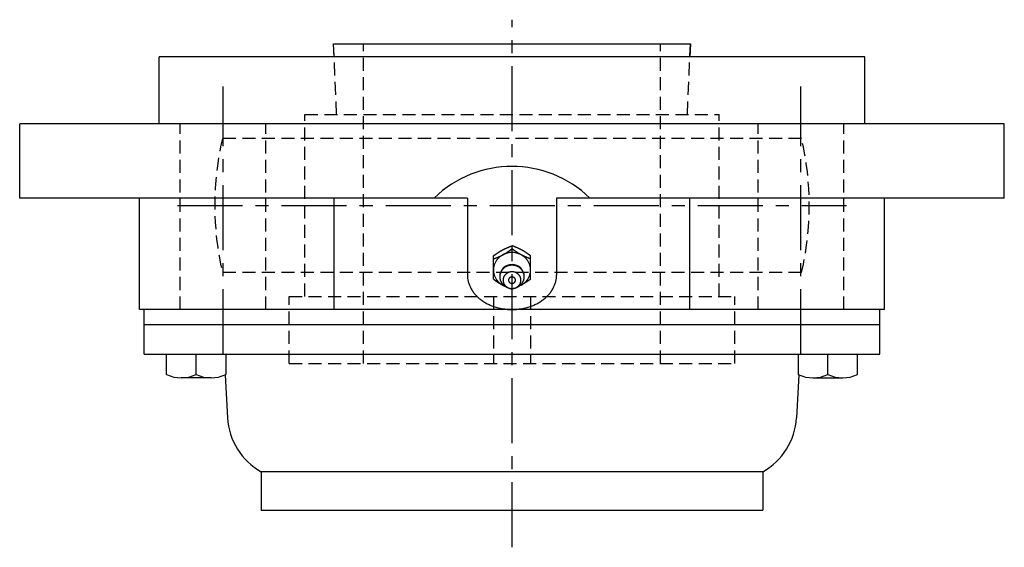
# Model space of a CAD drawing. Extents: x -142 to 324, y -143 to 324.
# Tile 8 of 8: x -132 to 132, y 182 to 324. Entities that reach past the tile are written whole.
import ezdxf

# ---------------------------------------------------------------- set-up
doc = ezdxf.new("R2010")
doc.units = 0
doc.header["$LTSCALE"] = 14
doc.linetypes.add('CENTER', pattern=[2, 1.25, -0.25, 0.25, -0.25])
doc.linetypes.add('HIDDEN', pattern=[0.375, 0.25, -0.125])
doc.layers.get('0').update_dxf_attribs({"linetype": 'CONTINUOUS'})
doc.layers.add('CENTER', color=1, linetype='CENTER')
doc.layers.add('HIDDEN', color=3, linetype='HIDDEN')

msp = doc.modelspace()

# ---------------------------------------------------------------- linework, layer by layer
for p, q in [((-47.85, 314.5), (-48, 318)), ((-48, 318), (48, 318)), ((48, 318), (47.85, 314.5)), ((95, 314.5), (-95, 314.5)), ((-95, 296.5), (-95, 314.5)), ((95, 296.5), (95, 314.5)), ((132.5, 296.5), (-132.5, 296.5)), ((-132.5, 276.5), (-132.5, 296.5)), ((132.5, 276.5), (132.5, 296.5)), ((-12, 276.5), (-132.5, 276.5)), ((-100.28, 246.5), (-100.28, 276.5)), ((-47.9, 246.5), (-47.9, 276.5)), ((-12, 276.5), (-12, 255.78)), ((132.5, 276.5), (12, 276.5)), ((12, 276.5), (12, 255.78)), ((47.9, 246.5), (47.9, 276.5)), ((100.28, 246.5), (100.28, 276.5)), ((-5, 254.68), (-5, 260.95)), ((5, 254.68), (5, 260.95)), ((100.28, 246.5), (-100.28, 246.5)), ((-99, 234.5), (-99, 246.5)), ((99, 234.5), (99, 246.5)), ((-99, 242.5), (99, 242.5)), ((-99, 234.5), (99, 234.5)), ((-93, 229), (-93, 234.5)), ((-85, 229), (-85, 234.5)), ((-77, 234.5), (-77, 229)), ((77, 234.5), (77, 229)), ((85, 229), (85, 234.5)), ((93, 229), (93, 234.5)), ((-81, 228.1), (-89, 228.1)), ((-77.2, 228.91), (-76.58, 217.36)), ((77.2, 228.91), (76.58, 217.36)), ((81, 228.1), (89, 228.1)), ((-67.5, 202.85), (-67.5, 192.5)), ((67.5, 202.85), (-67.5, 202.85)), ((67.5, 202.85), (67.5, 192.5)), ((-67.5, 192.5), (67.5, 192.5))]:
    msp.add_line(p, q)
at = {"linetype": 'CONTINUOUS'}
msp.add_line((0, 262.82), (0, 263.66), dxfattribs=at)
for points in [[(-5, 260.95, 0), (-4.97, 260.97, 0), (-4.94, 260.99, 0), (-4.91, 261.01, 0), (-4.88, 261.03, 0), (-4.85, 261.05, 0), (-4.82, 261.07, 0), (-4.79, 261.09, 0), (-4.77, 261.12, 0), (-4.74, 261.14, 0), (-4.71, 261.16, 0), (-4.68, 261.18, 0), (-4.65, 261.2, 0), (-4.62, 261.22, 0), (-4.59, 261.24, 0), (-4.56, 261.26, 0), (-4.53, 261.28, 0), (-4.5, 261.3, 0), (-4.47, 261.32, 0), (-4.44, 261.34, 0), (-4.41, 261.37, 0), (-4.38, 261.38, 0), (-4.35, 261.41, 0), (-4.32, 261.43, 0), (-4.29, 261.45, 0), (-4.26, 261.47, 0), (-4.23, 261.49, 0), (-4.21, 261.51, 0), (-4.18, 261.53, 0), (-4.15, 261.55, 0), (-4.12, 261.57, 0), (-4.09, 261.59, 0), (-4.06, 261.61, 0), (-4.03, 261.63, 0), (-4, 261.65, 0), (-3.97, 261.67, 0), (-3.94, 261.69, 0), (-3.91, 261.71, 0), (-3.88, 261.73, 0), (-3.85, 261.75, 0), (-3.82, 261.77, 0), (-3.79, 261.79, 0), (-3.76, 261.81, 0), (-3.73, 261.83, 0), (-3.7, 261.85, 0), (-3.67, 261.87, 0), (-3.64, 261.89, 0), (-3.61, 261.91, 0), (-3.58, 261.93, 0), (-3.55, 261.95, 0), (-3.52, 261.97, 0), (-3.49, 261.99, 0), (-3.46, 262.01, 0), (-3.43, 262.03, 0), (-3.4, 262.05, 0), (-3.37, 262.06, 0), (-3.34, 262.08, 0), (-3.31, 262.1, 0), (-3.28, 262.12, 0), (-3.25, 262.14, 0), (-3.21, 262.16, 0), (-3.18, 262.18, 0), (-3.15, 262.2, 0), (-3.12, 262.21, 0), (-3.09, 262.23, 0), (-3.06, 262.25, 0), (-3.03, 262.27, 0), (-3, 262.29, 0), (-2.97, 262.31, 0), (-2.94, 262.32, 0), (-2.91, 262.34, 0), (-2.88, 262.36, 0), (-2.85, 262.38, 0), (-2.81, 262.39, 0), (-2.78, 262.41, 0), (-2.75, 262.43, 0), (-2.72, 262.45, 0), (-2.69, 262.46, 0), (-2.66, 262.48, 0), (-2.63, 262.5, 0), (-2.59, 262.52, 0), (-2.56, 262.53, 0), (-2.53, 262.55, 0), (-2.5, 262.57, 0), (-2.47, 262.58, 0), (-2.44, 262.6, 0), (-2.41, 262.62, 0), (-2.37, 262.63, 0), (-2.34, 262.65, 0), (-2.31, 262.67, 0), (-2.28, 262.68, 0), (-2.25, 262.7, 0), (-2.21, 262.71, 0), (-2.18, 262.73, 0), (-2.15, 262.75, 0), (-2.12, 262.76, 0), (-2.09, 262.78, 0), (-2.05, 262.79, 0), (-2.02, 262.81, 0), (-1.99, 262.82, 0), (-1.96, 262.84, 0), (-1.92, 262.86, 0), (-1.89, 262.87, 0), (-1.86, 262.88, 0), (-1.83, 262.9, 0), (-1.79, 262.92, 0), (-1.76, 262.93, 0), (-1.73, 262.94, 0), (-1.7, 262.96, 0), (-1.66, 262.98, 0), (-1.63, 262.99, 0), (-1.6, 263, 0), (-1.56, 263.02, 0), (-1.53, 263.03, 0), (-1.5, 263.05, 0), (-1.47, 263.06, 0), (-1.43, 263.08, 0), (-1.4, 263.09, 0), (-1.37, 263.11, 0), (-1.33, 263.12, 0), (-1.3, 263.13, 0), (-1.27, 263.15, 0), (-1.24, 263.16, 0), (-1.2, 263.18, 0), (-1.17, 263.19, 0), (-1.14, 263.2, 0), (-1.1, 263.22, 0), (-1.07, 263.23, 0), (-1.04, 263.25, 0), (-1, 263.26, 0), (-0.97, 263.27, 0), (-0.94, 263.29, 0), (-0.9, 263.3, 0), (-0.87, 263.31, 0), (-0.84, 263.33, 0), (-0.8, 263.34, 0), (-0.77, 263.35, 0), (-0.74, 263.37, 0), (-0.7, 263.38, 0), (-0.67, 263.39, 0), (-0.64, 263.41, 0), (-0.6, 263.42, 0), (-0.57, 263.44, 0), (-0.54, 263.45, 0), (-0.5, 263.46, 0), (-0.47, 263.48, 0), (-0.44, 263.49, 0), (-0.4, 263.5, 0), (-0.37, 263.51, 0), (-0.34, 263.53, 0), (-0.3, 263.54, 0), (-0.27, 263.56, 0), (-0.23, 263.57, 0), (-0.2, 263.58, 0), (-0.17, 263.6, 0), (-0.13, 263.61, 0), (-0.1, 263.62, 0), (-0.07, 263.63, 0), (-0.03, 263.65, 0), (0, 263.66, 0)], [(-5, 260.11, 0), (-4.97, 260.12, 0), (-4.93, 260.13, 0), (-4.9, 260.15, 0), (-4.87, 260.16, 0), (-4.83, 260.18, 0), (-4.8, 260.19, 0), (-4.77, 260.2, 0), (-4.73, 260.21, 0), (-4.7, 260.23, 0), (-4.66, 260.24, 0), (-4.63, 260.25, 0), (-4.6, 260.27, 0), (-4.56, 260.28, 0), (-4.53, 260.29, 0), (-4.5, 260.31, 0), (-4.46, 260.32, 0), (-4.43, 260.33, 0), (-4.4, 260.35, 0), (-4.36, 260.36, 0), (-4.33, 260.37, 0), (-4.3, 260.39, 0), (-4.26, 260.4, 0), (-4.23, 260.42, 0), (-4.2, 260.43, 0), (-4.16, 260.44, 0), (-4.13, 260.45, 0), (-4.1, 260.47, 0), (-4.06, 260.48, 0), (-4.03, 260.5, 0), (-4, 260.51, 0), (-3.96, 260.52, 0), (-3.93, 260.54, 0), (-3.9, 260.55, 0), (-3.86, 260.56, 0), (-3.83, 260.58, 0), (-3.8, 260.59, 0), (-3.76, 260.61, 0), (-3.73, 260.62, 0), (-3.7, 260.63, 0), (-3.67, 260.65, 0), (-3.63, 260.66, 0), (-3.6, 260.68, 0), (-3.57, 260.69, 0), (-3.53, 260.71, 0), (-3.5, 260.72, 0), (-3.47, 260.74, 0), (-3.43, 260.75, 0), (-3.4, 260.76, 0), (-3.37, 260.78, 0), (-3.34, 260.79, 0), (-3.3, 260.81, 0), (-3.27, 260.82, 0), (-3.24, 260.84, 0), (-3.21, 260.85, 0), (-3.17, 260.87, 0), (-3.14, 260.88, 0), (-3.11, 260.9, 0), (-3.08, 260.91, 0), (-3.04, 260.93, 0), (-3.01, 260.94, 0), (-2.98, 260.96, 0), (-2.95, 260.98, 0), (-2.91, 260.99, 0), (-2.88, 261.01, 0), (-2.85, 261.02, 0), (-2.82, 261.04, 0), (-2.79, 261.05, 0), (-2.75, 261.07, 0), (-2.72, 261.09, 0), (-2.69, 261.1, 0), (-2.66, 261.12, 0), (-2.63, 261.13, 0), (-2.59, 261.15, 0), (-2.56, 261.17, 0), (-2.53, 261.18, 0), (-2.5, 261.2, 0), (-2.47, 261.22, 0), (-2.44, 261.23, 0), (-2.4, 261.25, 0), (-2.37, 261.27, 0), (-2.34, 261.29, 0), (-2.31, 261.3, 0), (-2.28, 261.32, 0), (-2.25, 261.34, 0), (-2.22, 261.36, 0), (-2.19, 261.37, 0), (-2.15, 261.39, 0), (-2.12, 261.41, 0), (-2.09, 261.43, 0), (-2.06, 261.44, 0), (-2.03, 261.46, 0), (-2, 261.48, 0), (-1.97, 261.5, 0), (-1.94, 261.52, 0), (-1.91, 261.54, 0), (-1.88, 261.55, 0), (-1.85, 261.57, 0), (-1.81, 261.59, 0), (-1.78, 261.61, 0), (-1.75, 261.63, 0), (-1.72, 261.65, 0), (-1.69, 261.67, 0), (-1.66, 261.69, 0), (-1.63, 261.7, 0), (-1.6, 261.72, 0), (-1.57, 261.74, 0), (-1.54, 261.76, 0), (-1.51, 261.78, 0), (-1.48, 261.8, 0), (-1.45, 261.82, 0), (-1.42, 261.84, 0), (-1.39, 261.86, 0), (-1.36, 261.88, 0), (-1.33, 261.9, 0), (-1.3, 261.92, 0), (-1.27, 261.94, 0), (-1.24, 261.96, 0), (-1.21, 261.98, 0), (-1.18, 262, 0), (-1.15, 262.02, 0), (-1.12, 262.04, 0), (-1.09, 262.06, 0), (-1.06, 262.08, 0), (-1.03, 262.1, 0), (-1, 262.12, 0), (-0.97, 262.14, 0), (-0.94, 262.16, 0), (-0.91, 262.18, 0), (-0.88, 262.2, 0), (-0.85, 262.22, 0), (-0.82, 262.24, 0), (-0.79, 262.26, 0), (-0.76, 262.28, 0), (-0.74, 262.3, 0), (-0.71, 262.32, 0), (-0.68, 262.34, 0), (-0.65, 262.36, 0), (-0.62, 262.38, 0), (-0.59, 262.4, 0), (-0.56, 262.43, 0), (-0.53, 262.45, 0), (-0.5, 262.47, 0), (-0.47, 262.49, 0), (-0.44, 262.51, 0), (-0.41, 262.53, 0), (-0.38, 262.55, 0), (-0.35, 262.57, 0), (-0.32, 262.59, 0), (-0.29, 262.61, 0), (-0.26, 262.63, 0), (-0.23, 262.65, 0), (-0.21, 262.68, 0), (-0.18, 262.7, 0), (-0.15, 262.72, 0), (-0.12, 262.74, 0), (-0.09, 262.76, 0), (-0.06, 262.78, 0), (-0.03, 262.8, 0), (0, 262.82, 0)], [(5, 260.95, 0), (4.97, 260.97, 0), (4.94, 260.99, 0), (4.91, 261.01, 0), (4.88, 261.03, 0), (4.85, 261.05, 0), (4.82, 261.07, 0), (4.79, 261.09, 0), (4.77, 261.12, 0), (4.74, 261.14, 0), (4.71, 261.16, 0), (4.68, 261.18, 0), (4.65, 261.2, 0), (4.62, 261.22, 0), (4.59, 261.24, 0), (4.56, 261.26, 0), (4.53, 261.28, 0), (4.5, 261.3, 0), (4.47, 261.32, 0), (4.44, 261.34, 0), (4.41, 261.37, 0), (4.38, 261.38, 0), (4.35, 261.41, 0), (4.32, 261.43, 0), (4.29, 261.45, 0), (4.26, 261.47, 0), (4.23, 261.49, 0), (4.21, 261.51, 0), (4.18, 261.53, 0), (4.15, 261.55, 0), (4.12, 261.57, 0), (4.09, 261.59, 0), (4.06, 261.61, 0), (4.03, 261.63, 0), (4, 261.65, 0), (3.97, 261.67, 0), (3.94, 261.69, 0), (3.91, 261.71, 0), (3.88, 261.73, 0), (3.85, 261.75, 0), (3.82, 261.77, 0), (3.79, 261.79, 0), (3.76, 261.81, 0), (3.73, 261.83, 0), (3.7, 261.85, 0), (3.67, 261.87, 0), (3.64, 261.89, 0), (3.61, 261.91, 0), (3.58, 261.93, 0), (3.55, 261.95, 0), (3.52, 261.97, 0), (3.49, 261.99, 0), (3.46, 262.01, 0), (3.43, 262.03, 0), (3.4, 262.05, 0), (3.37, 262.06, 0), (3.34, 262.08, 0), (3.31, 262.1, 0), (3.28, 262.12, 0), (3.25, 262.14, 0), (3.21, 262.16, 0), (3.18, 262.18, 0), (3.15, 262.2, 0), (3.12, 262.21, 0), (3.09, 262.23, 0), (3.06, 262.25, 0), (3.03, 262.27, 0), (3, 262.29, 0), (2.97, 262.31, 0), (2.94, 262.32, 0), (2.91, 262.34, 0), (2.88, 262.36, 0), (2.85, 262.38, 0), (2.81, 262.39, 0), (2.78, 262.41, 0), (2.75, 262.43, 0), (2.72, 262.45, 0), (2.69, 262.46, 0), (2.66, 262.48, 0), (2.63, 262.5, 0), (2.59, 262.52, 0), (2.56, 262.53, 0), (2.53, 262.55, 0), (2.5, 262.57, 0), (2.47, 262.58, 0), (2.44, 262.6, 0), (2.41, 262.62, 0), (2.37, 262.63, 0), (2.34, 262.65, 0), (2.31, 262.67, 0), (2.28, 262.68, 0), (2.25, 262.7, 0), (2.21, 262.71, 0), (2.18, 262.73, 0), (2.15, 262.75, 0), (2.12, 262.76, 0), (2.09, 262.78, 0), (2.05, 262.79, 0), (2.02, 262.81, 0), (1.99, 262.82, 0), (1.96, 262.84, 0), (1.92, 262.86, 0), (1.89, 262.87, 0), (1.86, 262.88, 0), (1.83, 262.9, 0), (1.79, 262.92, 0), (1.76, 262.93, 0), (1.73, 262.94, 0), (1.7, 262.96, 0), (1.66, 262.98, 0), (1.63, 262.99, 0), (1.6, 263, 0), (1.56, 263.02, 0), (1.53, 263.03, 0), (1.5, 263.05, 0), (1.47, 263.06, 0), (1.43, 263.08, 0), (1.4, 263.09, 0), (1.37, 263.11, 0), (1.33, 263.12, 0), (1.3, 263.13, 0), (1.27, 263.15, 0), (1.24, 263.16, 0), (1.2, 263.18, 0), (1.17, 263.19, 0), (1.14, 263.2, 0), (1.1, 263.22, 0), (1.07, 263.23, 0), (1.04, 263.25, 0), (1, 263.26, 0), (0.97, 263.27, 0), (0.94, 263.29, 0), (0.9, 263.3, 0), (0.87, 263.31, 0), (0.84, 263.33, 0), (0.8, 263.34, 0), (0.77, 263.35, 0), (0.74, 263.37, 0), (0.7, 263.38, 0), (0.67, 263.39, 0), (0.64, 263.41, 0), (0.6, 263.42, 0), (0.57, 263.44, 0), (0.54, 263.45, 0), (0.5, 263.46, 0), (0.47, 263.48, 0), (0.44, 263.49, 0), (0.4, 263.5, 0), (0.37, 263.51, 0), (0.34, 263.53, 0), (0.3, 263.54, 0), (0.27, 263.56, 0), (0.23, 263.57, 0), (0.2, 263.58, 0), (0.17, 263.6, 0), (0.13, 263.61, 0), (0.1, 263.62, 0), (0.07, 263.63, 0), (0.03, 263.65, 0), (0, 263.66, 0)], [(5, 260.11, 0), (4.97, 260.12, 0), (4.93, 260.13, 0), (4.9, 260.15, 0), (4.87, 260.16, 0), (4.83, 260.18, 0), (4.8, 260.19, 0), (4.77, 260.2, 0), (4.73, 260.21, 0), (4.7, 260.23, 0), (4.66, 260.24, 0), (4.63, 260.25, 0), (4.6, 260.27, 0), (4.56, 260.28, 0), (4.53, 260.29, 0), (4.5, 260.31, 0), (4.46, 260.32, 0), (4.43, 260.33, 0), (4.4, 260.35, 0), (4.36, 260.36, 0), (4.33, 260.37, 0), (4.3, 260.39, 0), (4.26, 260.4, 0), (4.23, 260.42, 0), (4.2, 260.43, 0), (4.16, 260.44, 0), (4.13, 260.45, 0), (4.1, 260.47, 0), (4.06, 260.48, 0), (4.03, 260.5, 0), (4, 260.51, 0), (3.96, 260.52, 0), (3.93, 260.54, 0), (3.9, 260.55, 0), (3.86, 260.56, 0), (3.83, 260.58, 0), (3.8, 260.59, 0), (3.76, 260.61, 0), (3.73, 260.62, 0), (3.7, 260.63, 0), (3.67, 260.65, 0), (3.63, 260.66, 0), (3.6, 260.68, 0), (3.57, 260.69, 0), (3.53, 260.71, 0), (3.5, 260.72, 0), (3.47, 260.74, 0), (3.43, 260.75, 0), (3.4, 260.76, 0), (3.37, 260.78, 0), (3.34, 260.79, 0), (3.3, 260.81, 0), (3.27, 260.82, 0), (3.24, 260.84, 0), (3.21, 260.85, 0), (3.17, 260.87, 0), (3.14, 260.88, 0), (3.11, 260.9, 0), (3.08, 260.91, 0), (3.04, 260.93, 0), (3.01, 260.94, 0), (2.98, 260.96, 0), (2.95, 260.98, 0), (2.91, 260.99, 0), (2.88, 261.01, 0), (2.85, 261.02, 0), (2.82, 261.04, 0), (2.79, 261.05, 0), (2.75, 261.07, 0), (2.72, 261.09, 0), (2.69, 261.1, 0), (2.66, 261.12, 0), (2.63, 261.13, 0), (2.59, 261.15, 0), (2.56, 261.17, 0), (2.53, 261.18, 0), (2.5, 261.2, 0), (2.47, 261.22, 0), (2.44, 261.23, 0), (2.4, 261.25, 0), (2.37, 261.27, 0), (2.34, 261.29, 0), (2.31, 261.3, 0), (2.28, 261.32, 0), (2.25, 261.34, 0), (2.22, 261.36, 0), (2.19, 261.37, 0), (2.15, 261.39, 0), (2.12, 261.41, 0), (2.09, 261.43, 0), (2.06, 261.44, 0), (2.03, 261.46, 0), (2, 261.48, 0), (1.97, 261.5, 0), (1.94, 261.52, 0), (1.91, 261.54, 0), (1.88, 261.55, 0), (1.85, 261.57, 0), (1.81, 261.59, 0), (1.78, 261.61, 0), (1.75, 261.63, 0), (1.72, 261.65, 0), (1.69, 261.67, 0), (1.66, 261.69, 0), (1.63, 261.7, 0), (1.6, 261.72, 0), (1.57, 261.74, 0), (1.54, 261.76, 0), (1.51, 261.78, 0), (1.48, 261.8, 0), (1.45, 261.82, 0), (1.42, 261.84, 0), (1.39, 261.86, 0), (1.36, 261.88, 0), (1.33, 261.9, 0), (1.3, 261.92, 0), (1.27, 261.94, 0), (1.24, 261.96, 0), (1.21, 261.98, 0), (1.18, 262, 0), (1.15, 262.02, 0), (1.12, 262.04, 0), (1.09, 262.06, 0), (1.06, 262.08, 0), (1.03, 262.1, 0), (1, 262.12, 0), (0.97, 262.14, 0), (0.94, 262.16, 0), (0.91, 262.18, 0), (0.88, 262.2, 0), (0.85, 262.22, 0), (0.82, 262.24, 0), (0.79, 262.26, 0), (0.76, 262.28, 0), (0.74, 262.3, 0), (0.71, 262.32, 0), (0.68, 262.34, 0), (0.65, 262.36, 0), (0.62, 262.38, 0), (0.59, 262.4, 0), (0.56, 262.43, 0), (0.53, 262.45, 0), (0.5, 262.47, 0), (0.47, 262.49, 0), (0.44, 262.51, 0), (0.41, 262.53, 0), (0.38, 262.55, 0), (0.35, 262.57, 0), (0.32, 262.59, 0), (0.29, 262.61, 0), (0.26, 262.63, 0), (0.23, 262.65, 0), (0.21, 262.68, 0), (0.18, 262.7, 0), (0.15, 262.72, 0), (0.12, 262.74, 0), (0.09, 262.76, 0), (0.06, 262.78, 0), (0.03, 262.8, 0), (0, 262.82, 0)], [(-12, 255.78, 0), (-12, 255.55, 0), (-11.99, 255.32, 0), (-11.97, 255.09, 0), (-11.94, 254.87, 0), (-11.91, 254.64, 0), (-11.87, 254.41, 0), (-11.82, 254.19, 0), (-11.77, 253.97, 0), (-11.71, 253.74, 0), (-11.64, 253.52, 0), (-11.57, 253.3, 0), (-11.48, 253.08, 0), (-11.39, 252.87, 0), (-11.3, 252.65, 0), (-11.2, 252.44, 0), (-11.09, 252.23, 0), (-10.97, 252.02, 0), (-10.85, 251.81, 0), (-10.72, 251.61, 0), (-10.58, 251.4, 0), (-10.44, 251.2, 0), (-10.29, 251.01, 0), (-10.14, 250.81, 0), (-9.98, 250.62, 0), (-9.81, 250.44, 0), (-9.64, 250.25, 0), (-9.46, 250.07, 0), (-9.28, 249.89, 0), (-9.09, 249.72, 0), (-8.89, 249.55, 0), (-8.69, 249.38, 0), (-8.49, 249.22, 0), (-8.27, 249.06, 0), (-8.06, 248.9, 0), (-7.84, 248.75, 0), (-7.61, 248.61, 0), (-7.38, 248.46, 0), (-7.15, 248.33, 0), (-6.91, 248.19, 0), (-6.67, 248.06, 0), (-6.42, 247.94, 0), (-6.17, 247.82, 0), (-5.91, 247.71, 0), (-5.66, 247.59, 0), (-5.4, 247.49, 0), (-5.13, 247.39, 0), (-4.86, 247.3, 0), (-4.59, 247.21, 0), (-4.32, 247.12, 0), (-4.04, 247.04, 0), (-3.76, 246.97, 0), (-3.48, 246.9, 0), (-3.2, 246.84, 0), (-2.92, 246.78, 0), (-2.63, 246.72, 0), (-2.34, 246.68, 0), (-2.05, 246.64, 0), (-1.76, 246.6, 0), (-1.47, 246.57, 0), (-1.18, 246.54, 0), (-0.88, 246.53, 0), (-0.59, 246.51, 0), (-0.29, 246.5, 0), (0, 246.5, 0), (0.29, 246.5, 0), (0.59, 246.51, 0), (0.88, 246.53, 0), (1.18, 246.54, 0), (1.47, 246.57, 0), (1.76, 246.6, 0), (2.05, 246.64, 0), (2.34, 246.68, 0), (2.63, 246.72, 0), (2.92, 246.78, 0), (3.2, 246.84, 0), (3.48, 246.9, 0), (3.76, 246.97, 0), (4.04, 247.04, 0), (4.32, 247.12, 0), (4.59, 247.21, 0), (4.86, 247.3, 0), (5.13, 247.39, 0), (5.4, 247.49, 0), (5.66, 247.59, 0), (5.91, 247.71, 0), (6.17, 247.82, 0), (6.42, 247.94, 0), (6.67, 248.06, 0), (6.91, 248.19, 0), (7.15, 248.33, 0), (7.38, 248.46, 0), (7.61, 248.61, 0), (7.84, 248.75, 0), (8.06, 248.9, 0), (8.27, 249.06, 0), (8.49, 249.22, 0), (8.69, 249.38, 0), (8.89, 249.55, 0), (9.09, 249.72, 0), (9.28, 249.89, 0), (9.46, 250.07, 0), (9.64, 250.25, 0), (9.81, 250.44, 0), (9.98, 250.62, 0), (10.14, 250.81, 0), (10.29, 251.01, 0), (10.44, 251.2, 0), (10.58, 251.4, 0), (10.72, 251.61, 0), (10.85, 251.81, 0), (10.97, 252.02, 0), (11.09, 252.23, 0), (11.2, 252.44, 0), (11.3, 252.65, 0), (11.39, 252.87, 0), (11.48, 253.08, 0), (11.57, 253.3, 0), (11.64, 253.52, 0), (11.71, 253.74, 0), (11.77, 253.97, 0), (11.82, 254.19, 0), (11.87, 254.41, 0), (11.91, 254.64, 0), (11.94, 254.87, 0), (11.97, 255.09, 0), (11.99, 255.32, 0), (12, 255.55, 0), (12, 255.78, 0)], [(-5, 254.68, 0), (-4.98, 254.67, 0), (-4.96, 254.66, 0), (-4.94, 254.64, 0), (-4.92, 254.63, 0), (-4.9, 254.62, 0), (-4.88, 254.6, 0), (-4.86, 254.59, 0), (-4.85, 254.57, 0), (-4.83, 254.56, 0), (-4.81, 254.55, 0), (-4.79, 254.53, 0), (-4.77, 254.52, 0), (-4.75, 254.5, 0), (-4.73, 254.49, 0), (-4.71, 254.48, 0), (-4.69, 254.46, 0), (-4.67, 254.45, 0), (-4.65, 254.44, 0), (-4.63, 254.42, 0), (-4.61, 254.41, 0), (-4.59, 254.4, 0), (-4.57, 254.38, 0), (-4.55, 254.37, 0), (-4.53, 254.35, 0), (-4.52, 254.34, 0), (-4.5, 254.33, 0), (-4.48, 254.31, 0), (-4.46, 254.3, 0), (-4.44, 254.28, 0), (-4.42, 254.27, 0), (-4.4, 254.26, 0), (-4.38, 254.24, 0), (-4.36, 254.23, 0), (-4.34, 254.22, 0), (-4.32, 254.2, 0), (-4.3, 254.19, 0), (-4.28, 254.18, 0), (-4.26, 254.16, 0), (-4.24, 254.15, 0), (-4.22, 254.14, 0), (-4.2, 254.12, 0), (-4.18, 254.11, 0), (-4.16, 254.09, 0), (-4.14, 254.08, 0), (-4.13, 254.07, 0), (-4.11, 254.06, 0), (-4.09, 254.04, 0), (-4.07, 254.03, 0), (-4.05, 254.01, 0), (-4.03, 254, 0), (-4.01, 253.99, 0), (-3.99, 253.97, 0), (-3.97, 253.96, 0), (-3.95, 253.95, 0), (-3.93, 253.94, 0), (-3.91, 253.92, 0), (-3.89, 253.91, 0), (-3.87, 253.9, 0), (-3.85, 253.88, 0), (-3.83, 253.87, 0), (-3.81, 253.85, 0), (-3.79, 253.84, 0), (-3.77, 253.83, 0), (-3.75, 253.82, 0), (-3.73, 253.8, 0), (-3.71, 253.79, 0), (-3.69, 253.78, 0), (-3.67, 253.76, 0), (-3.65, 253.75, 0), (-3.63, 253.74, 0), (-3.61, 253.72, 0), (-3.59, 253.71, 0), (-3.57, 253.7, 0), (-3.55, 253.69, 0), (-3.53, 253.67, 0), (-3.51, 253.66, 0), (-3.49, 253.65, 0), (-3.47, 253.63, 0), (-3.45, 253.62, 0), (-3.43, 253.61, 0), (-3.41, 253.6, 0), (-3.39, 253.59, 0), (-3.37, 253.57, 0), (-3.35, 253.56, 0), (-3.33, 253.55, 0), (-3.31, 253.53, 0), (-3.29, 253.52, 0), (-3.27, 253.51, 0), (-3.25, 253.5, 0), (-3.23, 253.49, 0), (-3.21, 253.47, 0), (-3.19, 253.46, 0), (-3.17, 253.45, 0), (-3.15, 253.44, 0), (-3.13, 253.42, 0), (-3.11, 253.41, 0), (-3.09, 253.4, 0), (-3.07, 253.39, 0), (-3.05, 253.38, 0), (-3.03, 253.36, 0), (-3.01, 253.35, 0), (-2.99, 253.34, 0), (-2.97, 253.33, 0), (-2.95, 253.31, 0), (-2.93, 253.3, 0), (-2.91, 253.29, 0), (-2.89, 253.28, 0), (-2.87, 253.27, 0), (-2.85, 253.26, 0), (-2.83, 253.24, 0), (-2.81, 253.23, 0), (-2.79, 253.22, 0), (-2.77, 253.21, 0), (-2.74, 253.2, 0), (-2.72, 253.19, 0), (-2.7, 253.17, 0), (-2.68, 253.16, 0), (-2.66, 253.15, 0), (-2.64, 253.14, 0), (-2.62, 253.13, 0), (-2.6, 253.12, 0), (-2.58, 253.11, 0), (-2.56, 253.09, 0), (-2.54, 253.08, 0), (-2.52, 253.07, 0), (-2.5, 253.06, 0), (-2.48, 253.05, 0), (-2.45, 253.04, 0), (-2.43, 253.03, 0), (-2.41, 253.02, 0), (-2.39, 253.01, 0), (-2.37, 253, 0), (-2.35, 252.99, 0), (-2.33, 252.97, 0), (-2.31, 252.96, 0), (-2.29, 252.95, 0), (-2.27, 252.94, 0), (-2.24, 252.93, 0), (-2.22, 252.92, 0), (-2.2, 252.91, 0), (-2.18, 252.9, 0), (-2.16, 252.89, 0), (-2.14, 252.88, 0), (-2.12, 252.87, 0), (-2.1, 252.86, 0), (-2.07, 252.85, 0), (-2.05, 252.84, 0), (-2.03, 252.83, 0), (-2.01, 252.82, 0), (-1.99, 252.81, 0), (-1.97, 252.8, 0), (-1.95, 252.79, 0), (-1.93, 252.78, 0), (-1.9, 252.77, 0), (-1.88, 252.76, 0), (-1.86, 252.75, 0), (-1.84, 252.74, 0), (-1.82, 252.73, 0), (-1.8, 252.72, 0)], [(5, 254.68, 0), (4.98, 254.67, 0), (4.96, 254.66, 0), (4.94, 254.64, 0), (4.92, 254.63, 0), (4.9, 254.62, 0), (4.88, 254.6, 0), (4.86, 254.59, 0), (4.85, 254.57, 0), (4.83, 254.56, 0), (4.81, 254.55, 0), (4.79, 254.53, 0), (4.77, 254.52, 0), (4.75, 254.5, 0), (4.73, 254.49, 0), (4.71, 254.48, 0), (4.69, 254.46, 0), (4.67, 254.45, 0), (4.65, 254.44, 0), (4.63, 254.42, 0), (4.61, 254.41, 0), (4.59, 254.4, 0), (4.57, 254.38, 0), (4.55, 254.37, 0), (4.53, 254.35, 0), (4.52, 254.34, 0), (4.5, 254.33, 0), (4.48, 254.31, 0), (4.46, 254.3, 0), (4.44, 254.28, 0), (4.42, 254.27, 0), (4.4, 254.26, 0), (4.38, 254.24, 0), (4.36, 254.23, 0), (4.34, 254.22, 0), (4.32, 254.2, 0), (4.3, 254.19, 0), (4.28, 254.18, 0), (4.26, 254.16, 0), (4.24, 254.15, 0), (4.22, 254.14, 0), (4.2, 254.12, 0), (4.18, 254.11, 0), (4.16, 254.09, 0), (4.14, 254.08, 0), (4.13, 254.07, 0), (4.11, 254.06, 0), (4.09, 254.04, 0), (4.07, 254.03, 0), (4.05, 254.01, 0), (4.03, 254, 0), (4.01, 253.99, 0), (3.99, 253.97, 0), (3.97, 253.96, 0), (3.95, 253.95, 0), (3.93, 253.94, 0), (3.91, 253.92, 0), (3.89, 253.91, 0), (3.87, 253.9, 0), (3.85, 253.88, 0), (3.83, 253.87, 0), (3.81, 253.85, 0), (3.79, 253.84, 0), (3.77, 253.83, 0), (3.75, 253.82, 0), (3.73, 253.8, 0), (3.71, 253.79, 0), (3.69, 253.78, 0), (3.67, 253.76, 0), (3.65, 253.75, 0), (3.63, 253.74, 0), (3.61, 253.72, 0), (3.59, 253.71, 0), (3.57, 253.7, 0), (3.55, 253.69, 0), (3.53, 253.67, 0), (3.51, 253.66, 0), (3.49, 253.65, 0), (3.47, 253.63, 0), (3.45, 253.62, 0), (3.43, 253.61, 0), (3.41, 253.6, 0), (3.39, 253.59, 0), (3.37, 253.57, 0), (3.35, 253.56, 0), (3.33, 253.55, 0), (3.31, 253.53, 0), (3.29, 253.52, 0), (3.27, 253.51, 0), (3.25, 253.5, 0), (3.23, 253.49, 0), (3.21, 253.47, 0), (3.19, 253.46, 0), (3.17, 253.45, 0), (3.15, 253.44, 0), (3.13, 253.42, 0), (3.11, 253.41, 0), (3.09, 253.4, 0), (3.07, 253.39, 0), (3.05, 253.38, 0), (3.03, 253.36, 0), (3.01, 253.35, 0), (2.99, 253.34, 0), (2.97, 253.33, 0), (2.95, 253.31, 0), (2.93, 253.3, 0), (2.91, 253.29, 0), (2.89, 253.28, 0), (2.87, 253.27, 0), (2.85, 253.26, 0), (2.83, 253.24, 0), (2.81, 253.23, 0), (2.79, 253.22, 0), (2.77, 253.21, 0), (2.74, 253.2, 0), (2.72, 253.19, 0), (2.7, 253.17, 0), (2.68, 253.16, 0), (2.66, 253.15, 0), (2.64, 253.14, 0), (2.62, 253.13, 0), (2.6, 253.12, 0), (2.58, 253.11, 0), (2.56, 253.09, 0), (2.54, 253.08, 0), (2.52, 253.07, 0), (2.5, 253.06, 0), (2.48, 253.05, 0), (2.45, 253.04, 0), (2.43, 253.03, 0), (2.41, 253.02, 0), (2.39, 253.01, 0), (2.37, 253, 0), (2.35, 252.99, 0), (2.33, 252.97, 0), (2.31, 252.96, 0), (2.29, 252.95, 0), (2.27, 252.94, 0), (2.24, 252.93, 0), (2.22, 252.92, 0), (2.2, 252.91, 0), (2.18, 252.9, 0), (2.16, 252.89, 0), (2.14, 252.88, 0), (2.12, 252.87, 0), (2.1, 252.86, 0), (2.07, 252.85, 0), (2.05, 252.84, 0), (2.03, 252.83, 0), (2.01, 252.82, 0), (1.99, 252.81, 0), (1.97, 252.8, 0), (1.95, 252.79, 0), (1.93, 252.78, 0), (1.9, 252.77, 0), (1.88, 252.76, 0), (1.86, 252.75, 0), (1.84, 252.74, 0), (1.82, 252.73, 0), (1.8, 252.72, 0)], [(-0.62, 252.22, 0), (-0.62, 252.22, 0), (-0.61, 252.21, 0), (-0.61, 252.21, 0), (-0.6, 252.21, 0), (-0.6, 252.21, 0), (-0.59, 252.21, 0), (-0.59, 252.2, 0), (-0.58, 252.2, 0), (-0.58, 252.2, 0), (-0.57, 252.2, 0), (-0.57, 252.2, 0), (-0.56, 252.19, 0), (-0.56, 252.19, 0), (-0.55, 252.19, 0), (-0.55, 252.19, 0), (-0.54, 252.19, 0), (-0.54, 252.18, 0), (-0.53, 252.18, 0), (-0.53, 252.18, 0), (-0.52, 252.18, 0), (-0.52, 252.18, 0), (-0.51, 252.17, 0), (-0.51, 252.17, 0), (-0.5, 252.17, 0), (-0.5, 252.17, 0), (-0.49, 252.17, 0), (-0.49, 252.16, 0), (-0.48, 252.16, 0), (-0.48, 252.16, 0), (-0.47, 252.16, 0), (-0.47, 252.16, 0), (-0.46, 252.16, 0), (-0.46, 252.15, 0), (-0.45, 252.15, 0), (-0.45, 252.15, 0), (-0.44, 252.15, 0), (-0.44, 252.15, 0), (-0.43, 252.14, 0), (-0.43, 252.14, 0), (-0.43, 252.14, 0), (-0.42, 252.14, 0), (-0.42, 252.13, 0), (-0.41, 252.13, 0), (-0.41, 252.13, 0), (-0.4, 252.13, 0), (-0.4, 252.13, 0), (-0.39, 252.13, 0), (-0.39, 252.12, 0), (-0.38, 252.12, 0), (-0.38, 252.12, 0), (-0.37, 252.12, 0), (-0.37, 252.12, 0), (-0.36, 252.11, 0), (-0.36, 252.11, 0), (-0.35, 252.11, 0), (-0.35, 252.11, 0), (-0.34, 252.11, 0), (-0.34, 252.1, 0), (-0.33, 252.1, 0), (-0.33, 252.1, 0), (-0.32, 252.1, 0), (-0.32, 252.1, 0), (-0.31, 252.09, 0), (-0.31, 252.09, 0), (-0.3, 252.09, 0), (-0.3, 252.09, 0), (-0.29, 252.09, 0), (-0.29, 252.09, 0), (-0.28, 252.08, 0), (-0.28, 252.08, 0), (-0.27, 252.08, 0), (-0.27, 252.08, 0), (-0.26, 252.07, 0), (-0.26, 252.07, 0), (-0.25, 252.07, 0), (-0.25, 252.07, 0), (-0.24, 252.07, 0), (-0.24, 252.07, 0), (-0.23, 252.06, 0), (-0.23, 252.06, 0), (-0.22, 252.06, 0), (-0.22, 252.06, 0), (-0.22, 252.06, 0), (-0.21, 252.05, 0), (-0.21, 252.05, 0), (-0.2, 252.05, 0), (-0.2, 252.05, 0), (-0.19, 252.05, 0), (-0.19, 252.04, 0), (-0.18, 252.04, 0), (-0.18, 252.04, 0), (-0.17, 252.04, 0), (-0.17, 252.04, 0), (-0.16, 252.03, 0), (-0.16, 252.03, 0), (-0.15, 252.03, 0), (-0.15, 252.03, 0), (-0.14, 252.03, 0), (-0.14, 252.03, 0), (-0.13, 252.02, 0), (-0.13, 252.02, 0), (-0.12, 252.02, 0), (-0.12, 252.02, 0), (-0.11, 252.01, 0), (-0.11, 252.01, 0), (-0.1, 252.01, 0), (-0.1, 252.01, 0), (-0.09, 252.01, 0), (-0.09, 252.01, 0), (-0.08, 252, 0), (-0.08, 252, 0), (-0.07, 252, 0), (-0.07, 252, 0), (-0.06, 252, 0), (-0.06, 251.99, 0), (-0.05, 251.99, 0), (-0.05, 251.99, 0), (-0.04, 251.99, 0), (-0.04, 251.99, 0), (-0.03, 251.99, 0), (-0.03, 251.98, 0), (-0.02, 251.98, 0), (-0.02, 251.98, 0), (-0.01, 251.98, 0), (-0.01, 251.97, 0), (0, 251.97, 0), (0, 251.97, 0)], [(0.62, 252.22, 0), (0.62, 252.22, 0), (0.61, 252.21, 0), (0.61, 252.21, 0), (0.6, 252.21, 0), (0.6, 252.21, 0), (0.59, 252.21, 0), (0.59, 252.2, 0), (0.58, 252.2, 0), (0.58, 252.2, 0), (0.57, 252.2, 0), (0.57, 252.2, 0), (0.56, 252.19, 0), (0.56, 252.19, 0), (0.55, 252.19, 0), (0.55, 252.19, 0), (0.54, 252.19, 0), (0.54, 252.18, 0), (0.53, 252.18, 0), (0.53, 252.18, 0), (0.52, 252.18, 0), (0.52, 252.18, 0), (0.51, 252.17, 0), (0.51, 252.17, 0), (0.5, 252.17, 0), (0.5, 252.17, 0), (0.49, 252.17, 0), (0.49, 252.16, 0), (0.48, 252.16, 0), (0.48, 252.16, 0), (0.47, 252.16, 0), (0.47, 252.16, 0), (0.46, 252.16, 0), (0.46, 252.15, 0), (0.45, 252.15, 0), (0.45, 252.15, 0), (0.44, 252.15, 0), (0.44, 252.15, 0), (0.43, 252.14, 0), (0.43, 252.14, 0), (0.43, 252.14, 0), (0.42, 252.14, 0), (0.42, 252.13, 0), (0.41, 252.13, 0), (0.41, 252.13, 0), (0.4, 252.13, 0), (0.4, 252.13, 0), (0.39, 252.13, 0), (0.39, 252.12, 0), (0.38, 252.12, 0), (0.38, 252.12, 0), (0.37, 252.12, 0), (0.37, 252.12, 0), (0.36, 252.11, 0), (0.36, 252.11, 0), (0.35, 252.11, 0), (0.35, 252.11, 0), (0.34, 252.11, 0), (0.34, 252.1, 0), (0.33, 252.1, 0), (0.33, 252.1, 0), (0.32, 252.1, 0), (0.32, 252.1, 0), (0.31, 252.09, 0), (0.31, 252.09, 0), (0.3, 252.09, 0), (0.3, 252.09, 0), (0.29, 252.09, 0), (0.29, 252.09, 0), (0.28, 252.08, 0), (0.28, 252.08, 0), (0.27, 252.08, 0), (0.27, 252.08, 0), (0.26, 252.07, 0), (0.26, 252.07, 0), (0.25, 252.07, 0), (0.25, 252.07, 0), (0.24, 252.07, 0), (0.24, 252.07, 0), (0.23, 252.06, 0), (0.23, 252.06, 0), (0.22, 252.06, 0), (0.22, 252.06, 0), (0.22, 252.06, 0), (0.21, 252.05, 0), (0.21, 252.05, 0), (0.2, 252.05, 0), (0.2, 252.05, 0), (0.19, 252.05, 0), (0.19, 252.04, 0), (0.18, 252.04, 0), (0.18, 252.04, 0), (0.17, 252.04, 0), (0.17, 252.04, 0), (0.16, 252.03, 0), (0.16, 252.03, 0), (0.15, 252.03, 0), (0.15, 252.03, 0), (0.14, 252.03, 0), (0.14, 252.03, 0), (0.13, 252.02, 0), (0.13, 252.02, 0), (0.12, 252.02, 0), (0.12, 252.02, 0), (0.11, 252.01, 0), (0.11, 252.01, 0), (0.1, 252.01, 0), (0.1, 252.01, 0), (0.09, 252.01, 0), (0.09, 252.01, 0), (0.08, 252, 0), (0.08, 252, 0), (0.07, 252, 0), (0.07, 252, 0), (0.06, 252, 0), (0.06, 251.99, 0), (0.05, 251.99, 0), (0.05, 251.99, 0), (0.04, 251.99, 0), (0.04, 251.99, 0), (0.03, 251.99, 0), (0.03, 251.98, 0), (0.02, 251.98, 0), (0.02, 251.98, 0), (0.01, 251.98, 0), (0.01, 251.97, 0), (0, 251.97, 0), (0, 251.97, 0)]]:
    msp.add_polyline3d(points)
for points in [[(2.53, 253.08, 0), (2.71, 253.18, 0), (2.87, 253.29, 0), (3.04, 253.4, 0), (3.2, 253.52, 0), (3.35, 253.65, 0), (3.5, 253.78, 0), (3.64, 253.91, 0), (3.78, 254.06, 0), (3.91, 254.2, 0), (4.03, 254.36, 0), (4.15, 254.51, 0), (4.26, 254.67, 0), (4.36, 254.84, 0), (4.46, 255.01, 0), (4.55, 255.18, 0), (4.63, 255.36, 0), (4.7, 255.54, 0), (4.77, 255.72, 0), (4.83, 255.9, 0), (4.88, 256.09, 0), (4.92, 256.28, 0), (4.95, 256.46, 0), (4.97, 256.65, 0), (4.99, 256.85, 0), (5, 257.04, 0), (5, 257.23, 0), (4.99, 257.42, 0), (4.97, 257.61, 0), (4.95, 257.8, 0), (4.92, 257.99, 0), (4.87, 258.18, 0), (4.82, 258.36, 0), (4.77, 258.55, 0), (4.7, 258.73, 0), (4.63, 258.91, 0), (4.55, 259.08, 0), (4.46, 259.26, 0), (4.36, 259.43, 0), (4.26, 259.59, 0), (4.15, 259.75, 0), (4.03, 259.91, 0), (3.91, 260.06, 0), (3.78, 260.21, 0), (3.64, 260.35, 0), (3.5, 260.49, 0), (3.35, 260.62, 0), (3.2, 260.75, 0), (3.04, 260.87, 0), (2.87, 260.98, 0), (2.7, 261.08, 0), (2.53, 261.19, 0), (2.35, 261.28, 0), (2.17, 261.37, 0), (1.98, 261.44, 0), (1.79, 261.52, 0), (1.6, 261.58, 0), (1.41, 261.64, 0), (1.21, 261.69, 0), (1.01, 261.73, 0), (0.81, 261.77, 0), (0.61, 261.8, 0), (0.41, 261.81, 0), (0.2, 261.83, 0), (0, 261.83, 0), (-0.2, 261.83, 0), (-0.41, 261.81, 0), (-0.61, 261.8, 0), (-0.81, 261.77, 0), (-1.01, 261.73, 0), (-1.21, 261.69, 0), (-1.41, 261.64, 0), (-1.6, 261.58, 0), (-1.79, 261.52, 0), (-1.98, 261.44, 0), (-2.17, 261.37, 0), (-2.35, 261.28, 0), (-2.53, 261.19, 0), (-2.7, 261.08, 0), (-2.87, 260.98, 0), (-3.04, 260.87, 0), (-3.2, 260.75, 0), (-3.35, 260.62, 0), (-3.5, 260.49, 0), (-3.64, 260.35, 0), (-3.78, 260.21, 0), (-3.91, 260.06, 0), (-4.03, 259.91, 0), (-4.15, 259.75, 0), (-4.26, 259.59, 0), (-4.36, 259.43, 0), (-4.46, 259.26, 0), (-4.55, 259.08, 0), (-4.63, 258.91, 0), (-4.7, 258.73, 0), (-4.77, 258.55, 0), (-4.82, 258.36, 0), (-4.87, 258.18, 0), (-4.92, 257.99, 0), (-4.95, 257.8, 0), (-4.97, 257.61, 0), (-4.99, 257.42, 0), (-5, 257.23, 0), (-5, 257.04, 0), (-4.99, 256.85, 0), (-4.97, 256.65, 0), (-4.95, 256.46, 0), (-4.92, 256.28, 0), (-4.88, 256.09, 0), (-4.83, 255.9, 0), (-4.77, 255.72, 0), (-4.7, 255.54, 0), (-4.63, 255.36, 0), (-4.55, 255.18, 0), (-4.46, 255.01, 0), (-4.36, 254.84, 0), (-4.26, 254.67, 0), (-4.15, 254.51, 0), (-4.03, 254.36, 0), (-3.91, 254.2, 0), (-3.78, 254.06, 0), (-3.64, 253.91, 0), (-3.5, 253.78, 0), (-3.35, 253.65, 0), (-3.2, 253.52, 0), (-3.04, 253.4, 0), (-2.87, 253.29, 0), (-2.71, 253.18, 0), (-2.53, 253.08, 0)], [(0, 258.42, 0), (-0.07, 258.42, 0), (-0.14, 258.42, 0), (-0.22, 258.41, 0), (-0.29, 258.41, 0), (-0.36, 258.4, 0), (-0.43, 258.39, 0), (-0.5, 258.38, 0), (-0.57, 258.37, 0), (-0.64, 258.36, 0), (-0.71, 258.35, 0), (-0.78, 258.33, 0), (-0.85, 258.31, 0), (-0.92, 258.3, 0), (-0.99, 258.28, 0), (-1.06, 258.26, 0), (-1.13, 258.23, 0), (-1.2, 258.21, 0), (-1.26, 258.18, 0), (-1.33, 258.16, 0), (-1.39, 258.13, 0), (-1.46, 258.1, 0), (-1.52, 258.07, 0), (-1.59, 258.04, 0), (-1.65, 258, 0), (-1.71, 257.97, 0), (-1.77, 257.93, 0), (-1.83, 257.9, 0), (-1.89, 257.86, 0), (-1.95, 257.82, 0), (-2.01, 257.78, 0), (-2.07, 257.74, 0), (-2.12, 257.69, 0), (-2.18, 257.65, 0), (-2.23, 257.61, 0), (-2.28, 257.56, 0), (-2.33, 257.51, 0), (-2.38, 257.46, 0), (-2.43, 257.41, 0), (-2.48, 257.36, 0), (-2.53, 257.31, 0), (-2.57, 257.26, 0), (-2.62, 257.21, 0), (-2.66, 257.15, 0), (-2.7, 257.1, 0), (-2.74, 257.04, 0), (-2.78, 256.99, 0), (-2.82, 256.93, 0), (-2.86, 256.87, 0), (-2.89, 256.81, 0), (-2.93, 256.75, 0), (-2.96, 256.69, 0), (-2.99, 256.63, 0), (-3.02, 256.57, 0), (-3.05, 256.5, 0), (-3.08, 256.44, 0), (-3.1, 256.38, 0), (-3.13, 256.31, 0), (-3.15, 256.25, 0), (-3.17, 256.19, 0), (-3.19, 256.12, 0), (-3.21, 256.06, 0), (-3.22, 255.99, 0), (-3.24, 255.92, 0), (-3.25, 255.86, 0), (-3.26, 255.79, 0), (-3.27, 255.72, 0), (-3.28, 255.66, 0), (-3.29, 255.59, 0), (-3.29, 255.52, 0), (-3.3, 255.45, 0), (-3.3, 255.39, 0), (-3.3, 255.32, 0), (-3.3, 255.25, 0), (-3.3, 255.18, 0), (-3.29, 255.12, 0), (-3.29, 255.05, 0), (-3.28, 254.98, 0), (-3.27, 254.91, 0), (-3.26, 254.85, 0), (-3.25, 254.78, 0), (-3.24, 254.71, 0), (-3.22, 254.65, 0), (-3.21, 254.58, 0), (-3.19, 254.52, 0), (-3.17, 254.45, 0), (-3.15, 254.39, 0), (-3.12, 254.32, 0), (-3.1, 254.26, 0), (-3.08, 254.19, 0), (-3.05, 254.13, 0), (-3.02, 254.07, 0), (-2.99, 254.01, 0), (-2.96, 253.95, 0), (-2.93, 253.89, 0), (-2.89, 253.83, 0), (-2.86, 253.77, 0), (-2.82, 253.71, 0), (-2.78, 253.65, 0), (-2.74, 253.6, 0), (-2.7, 253.54, 0), (-2.66, 253.49, 0), (-2.62, 253.43, 0), (-2.57, 253.38, 0), (-2.53, 253.32, 0), (-2.48, 253.27, 0), (-2.43, 253.22, 0), (-2.38, 253.17, 0), (-2.33, 253.13, 0), (-2.28, 253.08, 0), (-2.23, 253.03, 0), (-2.17, 252.99, 0), (-2.12, 252.94, 0), (-2.06, 252.9, 0), (-2.01, 252.86, 0), (-1.95, 252.82, 0), (-1.89, 252.78, 0), (-1.83, 252.74, 0), (-1.77, 252.7, 0), (-1.71, 252.67, 0), (-1.65, 252.63, 0), (-1.59, 252.6, 0), (-1.52, 252.57, 0), (-1.46, 252.54, 0), (-1.39, 252.51, 0), (-1.33, 252.48, 0), (-1.26, 252.45, 0), (-1.19, 252.43, 0), (-1.13, 252.41, 0)], [(1.13, 252.41, 0), (1.19, 252.43, 0), (1.26, 252.45, 0), (1.33, 252.48, 0), (1.39, 252.51, 0), (1.46, 252.54, 0), (1.52, 252.57, 0), (1.59, 252.6, 0), (1.65, 252.63, 0), (1.71, 252.67, 0), (1.77, 252.7, 0), (1.83, 252.74, 0), (1.89, 252.78, 0), (1.95, 252.82, 0), (2.01, 252.86, 0), (2.06, 252.9, 0), (2.12, 252.94, 0), (2.17, 252.99, 0), (2.23, 253.03, 0), (2.28, 253.08, 0), (2.33, 253.13, 0), (2.38, 253.17, 0), (2.43, 253.22, 0), (2.48, 253.27, 0), (2.53, 253.32, 0), (2.57, 253.38, 0), (2.62, 253.43, 0), (2.66, 253.49, 0), (2.7, 253.54, 0), (2.74, 253.6, 0), (2.78, 253.65, 0), (2.82, 253.71, 0), (2.86, 253.77, 0), (2.89, 253.83, 0), (2.93, 253.89, 0), (2.96, 253.95, 0), (2.99, 254.01, 0), (3.02, 254.07, 0), (3.05, 254.13, 0), (3.08, 254.19, 0), (3.1, 254.26, 0), (3.12, 254.32, 0), (3.15, 254.39, 0), (3.17, 254.45, 0), (3.19, 254.52, 0), (3.21, 254.58, 0), (3.22, 254.65, 0), (3.24, 254.71, 0), (3.25, 254.78, 0), (3.26, 254.85, 0), (3.27, 254.91, 0), (3.28, 254.98, 0), (3.29, 255.05, 0), (3.29, 255.12, 0), (3.3, 255.18, 0), (3.3, 255.25, 0), (3.3, 255.32, 0), (3.3, 255.39, 0), (3.3, 255.45, 0), (3.29, 255.52, 0), (3.29, 255.59, 0), (3.28, 255.66, 0), (3.27, 255.72, 0), (3.26, 255.79, 0), (3.25, 255.86, 0), (3.24, 255.92, 0), (3.22, 255.99, 0), (3.21, 256.06, 0), (3.19, 256.12, 0), (3.17, 256.19, 0), (3.15, 256.25, 0), (3.13, 256.31, 0), (3.1, 256.38, 0), (3.08, 256.44, 0), (3.05, 256.5, 0), (3.02, 256.57, 0), (2.99, 256.63, 0), (2.96, 256.69, 0), (2.93, 256.75, 0), (2.89, 256.81, 0), (2.86, 256.87, 0), (2.82, 256.93, 0), (2.78, 256.99, 0), (2.74, 257.04, 0), (2.7, 257.1, 0), (2.66, 257.15, 0), (2.62, 257.21, 0), (2.57, 257.26, 0), (2.53, 257.31, 0), (2.48, 257.36, 0), (2.43, 257.41, 0), (2.38, 257.46, 0), (2.33, 257.51, 0), (2.28, 257.56, 0), (2.23, 257.61, 0), (2.18, 257.65, 0), (2.12, 257.69, 0), (2.07, 257.74, 0), (2.01, 257.78, 0), (1.95, 257.82, 0), (1.89, 257.86, 0), (1.83, 257.9, 0), (1.77, 257.93, 0), (1.71, 257.97, 0), (1.65, 258, 0), (1.59, 258.04, 0), (1.52, 258.07, 0), (1.46, 258.1, 0), (1.39, 258.13, 0), (1.33, 258.16, 0), (1.26, 258.18, 0), (1.2, 258.21, 0), (1.13, 258.23, 0), (1.06, 258.26, 0), (0.99, 258.28, 0), (0.92, 258.3, 0), (0.85, 258.31, 0), (0.78, 258.33, 0), (0.71, 258.35, 0), (0.64, 258.36, 0), (0.57, 258.37, 0), (0.5, 258.38, 0), (0.43, 258.39, 0), (0.36, 258.4, 0), (0.29, 258.41, 0), (0.22, 258.41, 0), (0.14, 258.42, 0), (0.07, 258.42, 0), (0, 258.42, 0)], [(2.4, 254.4, 0), (2.4, 254.51, 0), (2.39, 254.62, 0), (2.37, 254.73, 0), (2.35, 254.84, 0), (2.33, 254.94, 0), (2.3, 255.05, 0), (2.26, 255.16, 0), (2.22, 255.26, 0), (2.17, 255.36, 0), (2.12, 255.46, 0), (2.06, 255.56, 0), (2, 255.65, 0), (1.93, 255.74, 0), (1.86, 255.83, 0), (1.78, 255.91, 0), (1.7, 255.99, 0), (1.61, 256.07, 0), (1.52, 256.14, 0), (1.43, 256.21, 0), (1.33, 256.27, 0), (1.23, 256.33, 0), (1.13, 256.38, 0), (1.03, 256.43, 0), (0.92, 256.48, 0), (0.81, 256.52, 0), (0.7, 256.55, 0), (0.58, 256.58, 0), (0.47, 256.61, 0), (0.35, 256.63, 0), (0.24, 256.64, 0), (0.12, 256.65, 0), (0, 256.65, 0), (-0.12, 256.65, 0), (-0.24, 256.64, 0), (-0.35, 256.63, 0), (-0.47, 256.61, 0), (-0.58, 256.58, 0), (-0.7, 256.55, 0), (-0.81, 256.52, 0), (-0.92, 256.48, 0), (-1.03, 256.43, 0), (-1.13, 256.38, 0), (-1.23, 256.33, 0), (-1.33, 256.27, 0), (-1.43, 256.21, 0), (-1.52, 256.14, 0), (-1.61, 256.07, 0), (-1.7, 255.99, 0), (-1.78, 255.91, 0), (-1.86, 255.83, 0), (-1.93, 255.74, 0), (-2, 255.65, 0), (-2.06, 255.56, 0), (-2.12, 255.46, 0), (-2.17, 255.36, 0), (-2.22, 255.26, 0), (-2.26, 255.16, 0), (-2.3, 255.05, 0), (-2.33, 254.94, 0), (-2.35, 254.84, 0), (-2.37, 254.73, 0), (-2.39, 254.62, 0), (-2.4, 254.51, 0), (-2.4, 254.4, 0), (-2.4, 254.28, 0), (-2.39, 254.18, 0), (-2.37, 254.06, 0), (-2.35, 253.96, 0), (-2.33, 253.85, 0), (-2.3, 253.74, 0), (-2.26, 253.64, 0), (-2.22, 253.53, 0), (-2.17, 253.43, 0), (-2.12, 253.33, 0), (-2.06, 253.24, 0), (-2, 253.14, 0), (-1.93, 253.05, 0), (-1.86, 252.97, 0), (-1.78, 252.88, 0), (-1.7, 252.8, 0), (-1.61, 252.72, 0), (-1.52, 252.65, 0), (-1.43, 252.58, 0), (-1.33, 252.52, 0), (-1.23, 252.46, 0), (-1.13, 252.41, 0), (-1.03, 252.36, 0), (-0.92, 252.31, 0), (-0.81, 252.27, 0), (-0.7, 252.24, 0), (-0.58, 252.21, 0), (-0.47, 252.18, 0), (-0.35, 252.16, 0), (-0.24, 252.15, 0), (-0.12, 252.14, 0), (0, 252.14, 0), (0.12, 252.14, 0), (0.24, 252.15, 0), (0.35, 252.16, 0), (0.47, 252.18, 0), (0.58, 252.21, 0), (0.7, 252.24, 0), (0.81, 252.27, 0), (0.92, 252.31, 0), (1.03, 252.36, 0), (1.13, 252.41, 0), (1.23, 252.46, 0), (1.33, 252.52, 0), (1.43, 252.58, 0), (1.52, 252.65, 0), (1.61, 252.72, 0), (1.7, 252.8, 0), (1.78, 252.88, 0), (1.86, 252.97, 0), (1.93, 253.05, 0), (2, 253.14, 0), (2.06, 253.24, 0), (2.12, 253.33, 0), (2.17, 253.43, 0), (2.22, 253.53, 0), (2.26, 253.64, 0), (2.3, 253.74, 0), (2.33, 253.85, 0), (2.35, 253.96, 0), (2.37, 254.06, 0), (2.39, 254.18, 0), (2.4, 254.28, 0), (2.4, 254.4, 0)], [(0.93, 254.4, 0), (0.93, 254.44, 0), (0.92, 254.48, 0), (0.92, 254.52, 0), (0.91, 254.57, 0), (0.9, 254.61, 0), (0.89, 254.65, 0), (0.87, 254.69, 0), (0.86, 254.73, 0), (0.84, 254.77, 0), (0.82, 254.81, 0), (0.8, 254.84, 0), (0.77, 254.88, 0), (0.75, 254.92, 0), (0.72, 254.95, 0), (0.69, 254.98, 0), (0.66, 255.01, 0), (0.62, 255.04, 0), (0.59, 255.07, 0), (0.55, 255.1, 0), (0.52, 255.12, 0), (0.48, 255.14, 0), (0.44, 255.16, 0), (0.4, 255.19, 0), (0.36, 255.2, 0), (0.31, 255.22, 0), (0.27, 255.23, 0), (0.23, 255.24, 0), (0.18, 255.25, 0), (0.14, 255.26, 0), (0.09, 255.26, 0), (0.05, 255.27, 0), (0, 255.27, 0), (-0.05, 255.27, 0), (-0.09, 255.26, 0), (-0.14, 255.26, 0), (-0.18, 255.25, 0), (-0.23, 255.24, 0), (-0.27, 255.23, 0), (-0.31, 255.22, 0), (-0.36, 255.2, 0), (-0.4, 255.19, 0), (-0.44, 255.16, 0), (-0.48, 255.14, 0), (-0.52, 255.12, 0), (-0.55, 255.1, 0), (-0.59, 255.07, 0), (-0.62, 255.04, 0), (-0.66, 255.01, 0), (-0.69, 254.98, 0), (-0.72, 254.95, 0), (-0.75, 254.92, 0), (-0.77, 254.88, 0), (-0.8, 254.84, 0), (-0.82, 254.81, 0), (-0.84, 254.77, 0), (-0.86, 254.73, 0), (-0.87, 254.69, 0), (-0.89, 254.65, 0), (-0.9, 254.61, 0), (-0.91, 254.57, 0), (-0.92, 254.52, 0), (-0.92, 254.48, 0), (-0.93, 254.44, 0), (-0.93, 254.4, 0), (-0.93, 254.35, 0), (-0.92, 254.31, 0), (-0.92, 254.27, 0), (-0.91, 254.23, 0), (-0.9, 254.18, 0), (-0.89, 254.14, 0), (-0.87, 254.1, 0), (-0.86, 254.06, 0), (-0.84, 254.02, 0), (-0.82, 253.98, 0), (-0.8, 253.95, 0), (-0.77, 253.91, 0), (-0.75, 253.88, 0), (-0.72, 253.84, 0), (-0.69, 253.81, 0), (-0.66, 253.78, 0), (-0.62, 253.75, 0), (-0.59, 253.72, 0), (-0.55, 253.69, 0), (-0.52, 253.67, 0), (-0.48, 253.65, 0), (-0.44, 253.63, 0), (-0.4, 253.61, 0), (-0.36, 253.59, 0), (-0.31, 253.57, 0), (-0.27, 253.56, 0), (-0.23, 253.55, 0), (-0.18, 253.54, 0), (-0.14, 253.53, 0), (-0.09, 253.53, 0), (-0.05, 253.52, 0), (0, 253.52, 0), (0.05, 253.52, 0), (0.09, 253.53, 0), (0.14, 253.53, 0), (0.18, 253.54, 0), (0.23, 253.55, 0), (0.27, 253.56, 0), (0.31, 253.57, 0), (0.36, 253.59, 0), (0.4, 253.61, 0), (0.44, 253.63, 0), (0.48, 253.65, 0), (0.52, 253.67, 0), (0.55, 253.69, 0), (0.59, 253.72, 0), (0.62, 253.75, 0), (0.66, 253.78, 0), (0.69, 253.81, 0), (0.72, 253.84, 0), (0.75, 253.88, 0), (0.77, 253.91, 0), (0.8, 253.95, 0), (0.82, 253.98, 0), (0.84, 254.02, 0), (0.86, 254.06, 0), (0.87, 254.1, 0), (0.89, 254.14, 0), (0.9, 254.18, 0), (0.91, 254.23, 0), (0.92, 254.27, 0), (0.92, 254.31, 0), (0.93, 254.35, 0), (0.93, 254.4, 0)]]:
    msp.add_polyline3d(points, dxfattribs=at)
for centre, radius, start, end in [((0, 255.01), 30, 45.7432, 134.2568), ((-89, 237.41), 9.31, 244.5431, 295.4569), ((-81, 237.41), 9.31, 244.5431, 295.4569), ((81, 237.41), 9.31, 244.5431, 295.4569), ((89, 237.41), 9.31, 244.5431, 295.4569), ((-58.61, 218.5), 18, 183.6215, 240.4141), ((58.61, 218.5), 18, 299.5859, 356.3785)]:
    msp.add_arc(centre, radius, start, end)
msp.add_arc((0, 255.32), 3.3, 0, 180, dxfattribs=at)
at = {"layer": 'CENTER'}
for p, q in [((0, 182.5), (0, 324.5)), ((-77.78, 234.5), (-77.78, 306.5)), ((77.78, 234.5), (77.78, 306.5)), ((-90, 274.5), (90, 274.5))]:
    msp.add_line(p, q, dxfattribs=at)
at = {"layer": 'HIDDEN'}
for p, q in [((-48, 318), (48, 318)), ((-47.21, 299), (-48, 318)), ((-40, 232), (-40, 318)), ((40, 232), (40, 318)), ((47.21, 299), (48, 318)), ((-55.75, 299), (55.75, 299)), ((-55.75, 250), (-55.75, 299)), ((55.75, 250), (55.75, 299)), ((-89.28, 246.5), (-89.28, 296.5)), ((-66.28, 246.5), (-66.28, 296.5)), ((66.28, 246.5), (66.28, 296.5)), ((89.28, 246.5), (89.28, 296.5)), ((77.95, 292.5), (-77.95, 292.5)), ((77.95, 256.5), (-77.95, 256.5)), ((-60, 250), (60, 250)), ((-60, 232), (-60, 250)), ((-5, 250), (-5, 232)), ((5, 250), (5, 232)), ((60, 232), (60, 250)), ((-60, 232), (60, 232))]:
    msp.add_line(p, q, dxfattribs=at)
for start, end in [(166.9971, 193.0029), (346.9971, 13.0029)]:
    msp.add_arc((0, 274.5), 80, start, end, dxfattribs=at)

doc.saveas('drawing.dxf')
